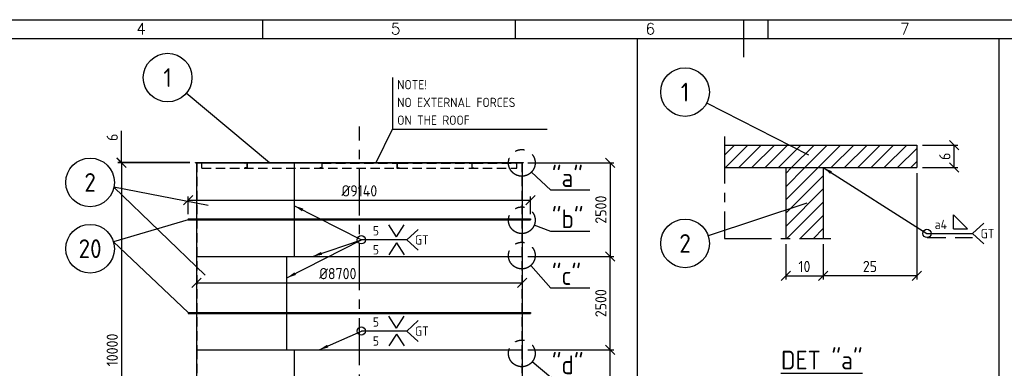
# Model space of a CAD drawing. Extents: x 0 to 84100, y 0 to 59400.
# Tile 16 of 25: x 22758 to 49055, y 49581 to 58900. Entities that reach past the tile are written whole.
import ezdxf
from ezdxf.enums import TextEntityAlignment as Align

# ---------------------------------------------------------------- set-up
doc = ezdxf.new("R2010")
doc.units = 0
doc.header["$LTSCALE"] = 1000
for name, pattern in [('CENTER', [2, 1.25, -0.25, 0.25, -0.25]), ('DASHED', [0.75, 0.5, -0.25]), ('HIDDEN', [0.375, 0.25, -0.125])]:
    doc.linetypes.add(name, pattern=pattern)
doc.layers.get('0').update_dxf_attribs({"linetype": 'CONTINUOUS'})
doc.layers.get('DEFPOINTS').update_dxf_attribs({"linetype": 'CONTINUOUS'})
for name, color, linetype in [('STG-CEN-18', 1, 'CENTER'), ('STG-CON-50', 4, 'CONTINUOUS'), ('STG-DAS-18', 1, 'DASHED'), ('STX-DIM-18', 1, 'CONTINUOUS'), ('STX-INFO-25', 2, 'CONTINUOUS'), ('STX-NUM-25', 1, 'CONTINUOUS'), ('STX-RAS-18', 1, 'CONTINUOUS')]:
    doc.layers.add(name, color=color, linetype=linetype)
doc.styles.add('ROMANS', font='romans.shx')
doc.styles.get("Standard").update_dxf_attribs({"font": 'isocp.shx'})
doc.dimstyles.get("Standard").update_dxf_attribs({"dimscale": 100, "dimtxt": 3, "dimasz": 2.5, "dimexe": 1, "dimexo": 1.25, "dimgap": 0.6, "dimtad": 1, "dimtih": 1, "dimtoh": 1, "dimdec": 1, "dimzin": 0, "dimtxsty": 'STANDARD', "dimblk1": 'OBLIQUE', "dimblk2": 'OBLIQUE', "dimsah": 1, "dimcen": 0.09, "dimclrd": 1, "dimclre": 1, "dimclrt": 1, "dimazin": 3, "dimtfac": 1, "dimtdec": 1, "dimtofl": 0, "dimtmove": 0, "dimatfit": 3, "dimtolj": 1, "dimtzin": 0})
doc.dimstyles.new('STANDARD$0', dxfattribs={"dimscale": 100, "dimtxt": 3, "dimasz": 2.5, "dimexe": 1, "dimexo": 1.5, "dimgap": 1, "dimtad": 1, "dimdec": 0, "dimzin": 1, "dimtxsty": 'STANDARD', "dimblk": 'OBLIQUE', "dimcen": 0.09, "dimclrd": 1, "dimclre": 1, "dimclrt": 1, "dimazin": 3, "dimtfac": 1, "dimtdec": 0, "dimtmove": 0, "dimatfit": 3, "dimtolj": 1, "dimtzin": 1})
pattern_1 = [(45, (-5858.97, 8188.8), (-176.7767, 176.7767), [])]

# ---------------------------------------------------------------- blocks, each defined once
blk = doc.blocks.new('_OBLIQUE')
at = {"color": 0, "linetype": 'BYBLOCK'}
blk.add_line((-0.5, -0.5), (0.5, 0.5), dxfattribs=at)
blk = doc.blocks.new('*D20')
at = {"layer": 'DEFPOINTS', "color": 0, "linetype": 'CONTINUOUS'}
for p in [(27455, 55072), (25480, 45072), (27480, 45072)]:
    blk.add_point(p, dxfattribs=at)
at = {"layer": 'STX-DIM-18', "color": 1, "linetype": 'CONTINUOUS'}
for p, q in [((27305, 55072), (25380, 55072)), ((25480, 55072), (25480, 45072)), ((27330, 45072), (25380, 45072))]:
    blk.add_line(p, q, dxfattribs=at)
at = {"layer": 'STX-DIM-18', "color": 1, "linetype": 'CONTINUOUS', "xscale": 250, "yscale": 250, "zscale": 250}
for p, rotation in [((25480, 55072), 90), ((25480, 45072), 270)]:
    blk.add_blockref('_OBLIQUE', p, dxfattribs=dict(at, rotation=rotation))
at = {"layer": 'STX-DIM-18', "color": 1, "linetype": 'CONTINUOUS', "insert": (25230, 50072), "char_height": 300, "attachment_point": 5, "rotation": 90}
blk.add_mtext('\\A1;10000', dxfattribs=at)
blk = doc.blocks.new('*D21')
at = {"layer": 'DEFPOINTS', "color": 0, "linetype": 'CONTINUOUS'}
for p in [(25480, 55078), (26480, 55072), (27455, 55078)]:
    blk.add_point(p, dxfattribs=at)
at = {"layer": 'STX-DIM-18', "color": 1, "linetype": 'CONTINUOUS'}
for p, q in [((25480, 55078), (25480, 55931)), ((27305, 55078), (25380, 55078)), ((26330, 55072), (25380, 55072)), ((25480, 55072), (25480, 55078)), ((25480, 55072), (25480, 54822))]:
    blk.add_line(p, q, dxfattribs=at)
at = {"layer": 'STX-DIM-18', "color": 1, "linetype": 'CONTINUOUS', "xscale": 250, "yscale": 250, "zscale": 250}
for p, rotation in [((25480, 55078), 270), ((25480, 55072), 90)]:
    blk.add_blockref('_OBLIQUE', p, dxfattribs=dict(at, rotation=rotation))
at = {"layer": 'STX-DIM-18', "color": 1, "linetype": 'CONTINUOUS', "insert": (25230, 55755), "char_height": 300, "attachment_point": 5, "rotation": 90}
blk.add_mtext('\\A1;6', dxfattribs=at)
blk = doc.blocks.new('*D23')
at = {"layer": 'DEFPOINTS', "color": 0, "linetype": 'CONTINUOUS'}
for p in [(27480, 51862), (36180, 51862), (36180, 51862)]:
    blk.add_point(p, dxfattribs=at)
at = {"layer": 'STX-DIM-18', "color": 1, "linetype": 'CONTINUOUS'}
for p, q in [((27480, 52012), (27480, 51962)), ((27480, 51862), (36180, 51862)), ((36180, 52012), (36180, 51962))]:
    blk.add_line(p, q, dxfattribs=at)
at = {"layer": 'STX-DIM-18', "color": 1, "linetype": 'CONTINUOUS', "xscale": 250, "yscale": 250, "zscale": 250, "rotation": 180}
blk.add_blockref('_OBLIQUE', (27480, 51862), dxfattribs=at)
at = {"layer": 'STX-DIM-18', "color": 1, "linetype": 'CONTINUOUS', "xscale": 250, "yscale": 250, "zscale": 250}
blk.add_blockref('_OBLIQUE', (36180, 51862), dxfattribs=at)
at = {"layer": 'STX-DIM-18', "color": 1, "linetype": 'CONTINUOUS', "insert": (31254, 52112), "char_height": 300, "attachment_point": 5}
blk.add_mtext('\\A1;%%C8700', dxfattribs=at)
blk = doc.blocks.new('*D42')
at = {"layer": 'DEFPOINTS', "color": 0, "linetype": 'CONTINUOUS'}
for p in [(46716, 55547), (47716, 55547), (46716, 54947)]:
    blk.add_point(p, dxfattribs=at)
at = {"layer": 'STX-DIM-18', "color": 1, "linetype": 'CONTINUOUS'}
for p, q in [((46866, 55547), (47816, 55547)), ((47716, 54947), (47716, 55547)), ((46866, 54947), (47816, 54947))]:
    blk.add_line(p, q, dxfattribs=at)
at = {"layer": 'STX-DIM-18', "color": 1, "linetype": 'CONTINUOUS', "xscale": 250, "yscale": 250, "zscale": 250}
for p, rotation in [((47716, 55547), 90), ((47716, 54947), 270)]:
    blk.add_blockref('_OBLIQUE', p, dxfattribs=dict(at, rotation=rotation))
at = {"layer": 'STX-DIM-18', "color": 1, "linetype": 'CONTINUOUS', "insert": (47466, 55247), "char_height": 300, "attachment_point": 5, "rotation": 90}
blk.add_mtext('\\A1;6', dxfattribs=at)
blk = doc.blocks.new('*D43')
at = {"layer": 'DEFPOINTS', "color": 0, "linetype": 'CONTINUOUS'}
for p in [(43216, 53053), (44216, 53053), (44216, 52053)]:
    blk.add_point(p, dxfattribs=at)
at = {"layer": 'STX-DIM-18', "color": 1, "linetype": 'CONTINUOUS'}
for p, q in [((43216, 52903), (43216, 51953)), ((44216, 52903), (44216, 51953)), ((43216, 52053), (44216, 52053))]:
    blk.add_line(p, q, dxfattribs=at)
at = {"layer": 'STX-DIM-18', "color": 1, "linetype": 'CONTINUOUS', "xscale": 250, "yscale": 250, "zscale": 250, "rotation": 180}
blk.add_blockref('_OBLIQUE', (43216, 52053), dxfattribs=at)
at = {"layer": 'STX-DIM-18', "color": 1, "linetype": 'CONTINUOUS', "xscale": 250, "yscale": 250, "zscale": 250}
blk.add_blockref('_OBLIQUE', (44216, 52053), dxfattribs=at)
at = {"layer": 'STX-DIM-18', "color": 1, "linetype": 'CONTINUOUS', "insert": (43716, 52303), "char_height": 300, "attachment_point": 5}
blk.add_mtext('\\A1;10', dxfattribs=at)
blk = doc.blocks.new('*D44')
at = {"layer": 'DEFPOINTS', "color": 0, "linetype": 'CONTINUOUS'}
for p in [(46716, 54947), (44216, 52053), (44216, 52053)]:
    blk.add_point(p, dxfattribs=at)
at = {"layer": 'STX-DIM-18', "color": 1, "linetype": 'CONTINUOUS'}
for p, q in [((46716, 54797), (46716, 51953)), ((44216, 52203), (44216, 52153)), ((46716, 52053), (44216, 52053))]:
    blk.add_line(p, q, dxfattribs=at)
at = {"layer": 'STX-DIM-18', "color": 1, "linetype": 'CONTINUOUS', "xscale": 250, "yscale": 250, "zscale": 250, "rotation": 180}
blk.add_blockref('_OBLIQUE', (44216, 52053), dxfattribs=at)
at = {"layer": 'STX-DIM-18', "color": 1, "linetype": 'CONTINUOUS', "xscale": 250, "yscale": 250, "zscale": 250}
blk.add_blockref('_OBLIQUE', (46716, 52053), dxfattribs=at)
at = {"layer": 'STX-DIM-18', "color": 1, "linetype": 'CONTINUOUS', "insert": (45466, 52303), "char_height": 300, "attachment_point": 5}
blk.add_mtext('\\A1;25', dxfattribs=at)
blk = doc.blocks.new('*D119')
at = {"layer": 'DEFPOINTS', "color": 0, "linetype": 'CONTINUOUS'}
for p in [(36180, 55072), (36180, 52572), (38530, 52572)]:
    blk.add_point(p, dxfattribs=at)
at = {"layer": 'STX-DIM-18', "color": 1, "linetype": 'CONTINUOUS'}
for p, q in [((36330, 55072), (38630, 55072)), ((38530, 55072), (38530, 52572)), ((36330, 52572), (38630, 52572))]:
    blk.add_line(p, q, dxfattribs=at)
at = {"layer": 'STX-DIM-18', "color": 1, "linetype": 'CONTINUOUS', "xscale": 250, "yscale": 250, "zscale": 250}
for p, rotation in [((38530, 55072), 90), ((38530, 52572), 270)]:
    blk.add_blockref('_OBLIQUE', p, dxfattribs=dict(at, rotation=rotation))
at = {"layer": 'STX-DIM-18', "color": 1, "linetype": 'CONTINUOUS', "insert": (38280, 53822), "char_height": 300, "attachment_point": 5, "rotation": 90}
blk.add_mtext('\\A1;2500', dxfattribs=at)
blk = doc.blocks.new('*D120')
at = {"layer": 'DEFPOINTS', "color": 0, "linetype": 'CONTINUOUS'}
for p in [(36180, 52572), (38530, 52572), (36180, 50072)]:
    blk.add_point(p, dxfattribs=at)
at = {"layer": 'STX-DIM-18', "color": 1, "linetype": 'CONTINUOUS'}
for p, q in [((36330, 52572), (38630, 52572)), ((38530, 50072), (38530, 52572)), ((36330, 50072), (38630, 50072))]:
    blk.add_line(p, q, dxfattribs=at)
at = {"layer": 'STX-DIM-18', "color": 1, "linetype": 'CONTINUOUS', "xscale": 250, "yscale": 250, "zscale": 250}
for p, rotation in [((38530, 52572), 90), ((38530, 50072), 270)]:
    blk.add_blockref('_OBLIQUE', p, dxfattribs=dict(at, rotation=rotation))
at = {"layer": 'STX-DIM-18', "color": 1, "linetype": 'CONTINUOUS', "insert": (38280, 51322), "char_height": 300, "attachment_point": 5, "rotation": 90}
blk.add_mtext('\\A1;2500', dxfattribs=at)
blk = doc.blocks.new('*D121')
at = {"layer": 'DEFPOINTS', "color": 0, "linetype": 'CONTINUOUS'}
for p in [(36180, 50072), (38530, 50072), (36180, 47572)]:
    blk.add_point(p, dxfattribs=at)
at = {"layer": 'STX-DIM-18', "color": 1, "linetype": 'CONTINUOUS'}
for p, q in [((36330, 50072), (38630, 50072)), ((38530, 47572), (38530, 50072)), ((36330, 47572), (38630, 47572))]:
    blk.add_line(p, q, dxfattribs=at)
at = {"layer": 'STX-DIM-18', "color": 1, "linetype": 'CONTINUOUS', "xscale": 250, "yscale": 250, "zscale": 250}
for p, rotation in [((38530, 50072), 90), ((38530, 47572), 270)]:
    blk.add_blockref('_OBLIQUE', p, dxfattribs=dict(at, rotation=rotation))
at = {"layer": 'STX-DIM-18', "color": 1, "linetype": 'CONTINUOUS', "insert": (38280, 48822), "char_height": 300, "attachment_point": 5, "rotation": 90}
blk.add_mtext('\\A1;2500', dxfattribs=at)
blk = doc.blocks.new('*D176')
at = {"color": 1}
for p, q in [((27260, 53700), (27260, 54174)), ((36400, 53700), (36400, 54174)), ((27260, 54074), (36400, 54074))]:
    blk.add_line(p, q, dxfattribs=at)
at = {"layer": 'DEFPOINTS', "color": 0}
for p in [(36400, 54074), (27260, 53550), (36400, 53550)]:
    blk.add_point(p, dxfattribs=at)
at = {"color": 1, "xscale": 250, "yscale": 250, "zscale": 250, "rotation": 180}
blk.add_blockref('_OBLIQUE', (27260, 54074), dxfattribs=at)
at = {"color": 1, "xscale": 250, "yscale": 250, "zscale": 250}
blk.add_blockref('_OBLIQUE', (36400, 54074), dxfattribs=at)
at = {"color": 1, "insert": (31830, 54324), "char_height": 300, "attachment_point": 5}
blk.add_mtext('\\A1;%%c9140', dxfattribs=at)
blk = doc.blocks.new('A$C4D08758E')
at = {"layer": 'STX-DIM-18'}
for p, q in [((0, 0), (0, 3.75)), ((0, 3.75), (3.74, 0)), ((0, 0), (3.74, 0))]:
    blk.add_line(p, q, dxfattribs=at)
blk = doc.blocks.new('A$C30F0540D')
at = {"layer": 'STX-DIM-18'}
for q in [(3.06, 5.57), (3.06, 0)]:
    blk.add_line((0, 2.79), q, dxfattribs=at)
at = {"layer": 'STX-INFO-25'}
blk.add_text('GT', height=2.5, dxfattribs=at).set_placement((4.03, 1.5), align=Align.CENTER)
blk = doc.blocks.new('A$C0537208B')
at = {"layer": 'STX-DIM-18'}
for q in [(0, 3.2), (4.08, 3.2)]:
    blk.add_line((2.04, 0), q, dxfattribs=at)
blk = doc.blocks.new('A1')
at = {"color": 2, "linetype": 'CONTINUOUS'}
for p, q in [((20, 589), (836, 589)), ((292.5, 584), (292.5, 589)), ((360, 584), (360, 589)), ((421, 579), (421, 589)), ((427.5, 584), (427.5, 589))]:
    blk.add_line(p, q, dxfattribs=at)
at = {"color": 4, "linetype": 'CONTINUOUS'}
blk.add_line((25, 584), (831, 584), dxfattribs=at)
at = {"color": 2, "style": 'ROMANS'}
for s, p in [('4', (260, 585.07)), ('5', (328, 585.07)), ('6', (396, 585.07)), ('7', (464, 585.07))]:
    blk.add_text(s, height=3, dxfattribs=at).set_placement(p, align=Align.CENTER)
blk = doc.blocks.new('*D222')
at = {"layer": 'DEFPOINTS', "color": 0}
for p in [(25499, 49817), (28455, 12334)]:
    blk.add_point(p, dxfattribs=at)
at = {"layer": 'STX-RAS-18', "color": 1}
blk.add_line((28112, 16689), (28455, 12334), dxfattribs=at)
at = {"layer": 'STX-RAS-18', "color": 1, "xscale": 250, "yscale": 250, "zscale": 250, "rotation": 274.5086779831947}
blk.add_blockref('_OBLIQUE', (28455, 12334), dxfattribs=at)
at = {"layer": 'STX-RAS-18', "color": 1, "insert": (28410, 16085), "char_height": 300, "attachment_point": 5, "rotation": 274.5087}
blk.add_mtext('\\A1;%%C9400', dxfattribs=at)

msp = doc.modelspace()

# ---------------------------------------------------------------- hatches: boundary and pattern name
at = {"layer": 'STX-RAS-18', "linetype": 'CONTINUOUS'}
h = msp.add_hatch(dxfattribs=at)
h.set_pattern_fill('ANSI31', color=256, scale=2000, style=0)
h.set_pattern_definition(pattern_1)
h.paths.add_polyline_path([(46716.155, 54947.171), (46716.155, 55547.171), (41585.047, 55547.171), (41585.047, 54947.171)])
h = msp.add_hatch(dxfattribs=at)
h.set_pattern_fill('ANSI31', color=256, scale=2000, style=0)
h.set_pattern_definition(pattern_1)
h.paths.add_polyline_path([(44216.155, 54947.171), (43216.155, 54947.171), (43216.155, 53053.036), (44216.155, 53053.036)])

# ---------------------------------------------------------------- linework, layer by layer
at = {"layer": 'STG-CEN-18', "ltscale": 1000}
for p, q in [((39257.413, 48670.1), (39257.413, 58400)), ((48910.425, 58400), (48910.425, 48670.1))]:
    msp.add_line(p, q, dxfattribs=at)
at = {"layer": 'STG-CEN-18', "color": 1, "linetype": 'CENTER'}
for p, q in [((31830.441, 37667.792), (31830.441, 56047.175)), ((41585.047, 55773.523), (41585.047, 53053.036)), ((41585.047, 53053.036), (44425.245, 53053.036))]:
    msp.add_line(p, q, dxfattribs=at)
for centre in [(36168.441, 55072.285), (36168.441, 53538.92), (36168.441, 52594.258), (36168.441, 49979.323)]:
    msp.add_circle(centre, 356.395, dxfattribs=at)
at = {"layer": 'STG-CON-50'}
for p, q in [((41585.047, 55547.171), (46716.155, 55547.171)), ((46716.155, 55547.171), (46716.155, 54947.171)), ((27455.441, 55078.285), (36205.441, 55078.285)), ((27455.441, 55072.285), (27455.441, 55078.285)), ((27455.441, 55072.285), (36205.441, 55072.285)), ((27480.441, 55072.285), (27480.441, 45072.285)), ((30093.891, 52572.285), (30093.891, 55072.285)), ((36205.441, 55078.285), (36205.441, 55072.285)), ((41585.047, 54947.171), (46716.155, 54947.171)), ((27260.441, 53572.285), (36400.441, 53572.285)), ((27260.441, 53572.285), (27260.441, 53550.285)), ((27260.441, 53550.285), (36400.441, 53550.285)), ((36400.441, 53572.285), (36400.441, 53550.285)), ((27480.441, 52572.285), (36180.441, 52572.285)), ((29893.891, 50072.285), (29893.891, 52572.285)), ((27260.441, 51072.285), (36400.441, 51072.285)), ((27260.441, 51072.285), (27260.441, 51050.285)), ((27260.441, 51050.285), (36400.441, 51050.285)), ((36400.441, 51072.285), (36400.441, 51050.285)), ((27480.441, 50072.285), (36180.441, 50072.285)), ((30093.891, 47572.285), (30093.891, 50072.285))]:
    msp.add_line(p, q, dxfattribs=at)
at = {"layer": 'STG-CON-50', "flags": 128}
for points in [[(36180.441, 55072.285), (36180.441, 45072.285)], [(43216.155, 54947.171), (43216.155, 53053.036)], [(44216.155, 54947.171), (44216.155, 53053.036)]]:
    msp.add_lwpolyline(points, dxfattribs=at)
at = {"layer": 'STG-DAS-18', "color": 1, "linetype": 'HIDDEN'}
for p, q in [((27490.441, 55072.285), (27490.441, 50072.285)), ((27623.941, 54932.285), (27623.941, 55072.285)), ((28775.441, 55062.285), (27623.941, 55062.285)), ((28770.441, 55072.285), (28770.441, 55067.285)), ((28813.441, 55062.285), (28775.441, 55062.285)), ((28823.441, 55052.285), (28823.441, 54952.285)), ((28830.441, 55072.285), (28830.441, 54932.285)), ((30770.441, 55072.285), (30770.441, 55067.285)), ((30813.441, 55062.285), (30775.441, 55062.285)), ((30823.441, 55052.285), (30823.441, 54952.285)), ((30830.441, 55072.285), (30830.441, 54932.285)), ((30830.441, 55062.285), (32830.441, 55062.285)), ((32830.441, 55072.285), (32830.441, 54932.285)), ((32837.441, 55052.285), (32837.441, 54952.285)), ((32847.441, 55062.285), (32885.441, 55062.285)), ((32885.441, 55062.285), (34830.441, 55062.285)), ((32890.441, 55072.285), (32890.441, 55067.285)), ((34830.441, 55072.285), (34830.441, 54932.285)), ((34837.441, 55052.285), (34837.441, 54952.285)), ((34847.441, 55062.285), (34885.441, 55062.285)), ((34885.441, 55062.285), (36036.941, 55062.285)), ((34890.441, 55072.285), (34890.441, 55067.285)), ((36036.941, 54932.285), (36036.941, 55072.285)), ((27623.941, 54932.285), (36036.941, 54932.285)), ((28770.441, 54937.285), (28770.441, 54932.285)), ((28830.441, 54932.285), (28770.441, 54932.285)), ((28813.441, 54942.285), (28775.441, 54942.285)), ((30770.441, 54937.285), (30770.441, 54932.285)), ((30830.441, 54932.285), (30770.441, 54932.285)), ((30813.441, 54942.285), (30775.441, 54942.285)), ((32830.441, 54932.285), (32890.441, 54932.285)), ((32847.441, 54942.285), (32885.441, 54942.285)), ((32890.441, 54937.285), (32890.441, 54932.285)), ((34847.441, 54942.285), (34885.441, 54942.285)), ((34890.441, 54937.285), (34890.441, 54932.285)), ((27492.441, 50072.285), (27492.441, 45072.285))]:
    msp.add_line(p, q, dxfattribs=at)
at = {"layer": 'STG-DAS-18', "linetype": 'DASHED'}
msp.add_line((46991.581, 53076.105), (48203.13, 53076.105), dxfattribs=at)
at = {"layer": 'STG-DAS-18', "color": 1, "linetype": 'HIDDEN', "flags": 128}
for points in [[(36170.441, 55072.285), (36170.441, 50072.285)], [(36168.441, 50072.285), (36168.441, 45072.285)]]:
    msp.add_lwpolyline(points, dxfattribs=at)
at = {"layer": 'STG-DAS-18', "color": 1, "linetype": 'HIDDEN'}
for centre, radius, start, end in [((28775.441, 55067.285), 5, 180, 270), ((28813.441, 55052.285), 10, 360, 90), ((30775.441, 55067.285), 5, 180, 270), ((30813.441, 55052.285), 10, 360, 90), ((32847.441, 55052.285), 10, 90, 180), ((32885.441, 55067.285), 5, 270, 0), ((34847.441, 55052.285), 10, 90, 180), ((34885.441, 55067.285), 5, 270, 0), ((28775.441, 54937.285), 5, 90, 180), ((28813.441, 54952.285), 10, 270, 0), ((30775.441, 54937.285), 5, 90, 180), ((30813.441, 54952.285), 10, 270, 0), ((32847.441, 54952.285), 10, 180, 270), ((32885.441, 54937.285), 5, 360, 90), ((34847.441, 54952.285), 10, 180, 270), ((34885.441, 54937.285), 5, 360, 90)]:
    msp.add_arc(centre, radius, start, end, dxfattribs=at)
at = {"layer": 'STX-DIM-18'}
for p, q in [((43838.08, 55282.462), (41107.704, 56670.03)), ((43779.399, 53992.41), (41145.436, 53122.324)), ((46989.296, 53186.473), (48203.13, 53186.473)), ((33095.026, 53016.779), (31883.47, 53016.779)), ((33095.026, 50577.849), (31883.47, 50577.849))]:
    msp.add_line(p, q, dxfattribs=at)
at = {"layer": 'STX-DIM-18', "linetype": 'CONTINUOUS'}
for p, q in [((36942.255, 54342.566), (36427.73, 54827.772)), ((37982.927, 54342.566), (36942.255, 54342.566)), ((36942.255, 53241.576), (36501.12, 53411.086)), ((37982.927, 53241.576), (36942.255, 53241.576)), ((36942.255, 51723.035), (36405.113, 52327.793)), ((37982.927, 51723.035), (36942.255, 51723.035)), ((36942.255, 49338.858), (36442.994, 49752.083))]:
    msp.add_line(p, q, dxfattribs=at)
for centre in [(31883.47, 53016.779), (46989.296, 53186.473), (31883.47, 50577.849)]:
    msp.add_circle(centre, 110.392, dxfattribs=at)
at = {"layer": 'STX-INFO-25'}
for p, q in [((32711.216, 57354.517), (32711.216, 55973.335)), ((32279.381, 55078.285), (32711.216, 55973.335)), ((32711.216, 55973.335), (36842.455, 55973.335))]:
    msp.add_line(p, q, dxfattribs=at)
at = {"layer": 'STX-NUM-25', "linetype": 'CONTINUOUS'}
for p, q in [((29432.491, 55075.98), (27207.284, 56935.306)), ((27794.387, 53928.778), (25276.076, 54423.917)), ((27708.154, 52067.235), (25276.076, 54423.917)), ((27260.441, 53550.285), (25261.816, 52961.76)), ((27260.441, 51072.285), (25261.816, 52961.76))]:
    msp.add_line(p, q, dxfattribs=at)
for centre in [(26708.49, 57352.086), (40528.238, 56964.513), (24638.287, 54549.316), (24638.287, 52778.153), (40528.238, 52918.443)]:
    msp.add_circle(centre, 650, dxfattribs=at)

# ---------------------------------------------------------------- block references
at = {"layer": 'STG-CON-50', "xscale": 100, "yscale": 100, "zscale": 100}
msp.add_blockref('A1', (0, 0), dxfattribs=at)
at = {"layer": 'STX-DIM-18', "linetype": 'CONTINUOUS', "xscale": 100, "yscale": 100, "zscale": 100}
for name, p in [('A$C4D08758E', (47697.342, 53307.3)), ('A$C0537208B', (32617.374, 53096.813)), ('A$C30F0540D', (48203.13, 52907.852)), ('A$C30F0540D', (33095.026, 52738.159)), ('A$C0537208B', (32617.374, 50657.884)), ('A$C30F0540D', (33095.026, 50299.229))]:
    msp.add_blockref(name, p, dxfattribs=at)
at = {"layer": 'STX-DIM-18', "linetype": 'CONTINUOUS', "xscale": -100, "yscale": 100, "zscale": 100, "rotation": 180}
for p in [(32617.374, 52936.744), (32617.374, 50497.815)]:
    msp.add_blockref('A$C0537208B', p, dxfattribs=at)

# ---------------------------------------------------------------- texts
at = {"layer": 'STX-INFO-25'}
for s, p in [('NOTE!', (32840.769, 57037.997)), ('NO EXTERNAL FORCES ', (32840.769, 56562.997)), ('ON THE ROOF', (32840.769, 56087.997))]:
    msp.add_text(s, height=250, dxfattribs=at).set_placement(p)
at = {"layer": 'STX-INFO-25', "color": 4}
for s, p in [('"a"', (36970.281, 54427.529)), ('"b"', (36970.281, 53326.539)), ('"c"', (36970.281, 51807.997)), ('"d"', (36970.281, 49423.82))]:
    msp.add_text(s, height=500, dxfattribs=at).set_placement(p)
at = {"layer": 'STX-INFO-25'}
for s, p in [('5', (32271.446, 53257.496)), ('a4', (47358.648, 53427.189)), ('5', (32271.446, 52749.735)), ('5', (32271.446, 50818.566)), ('5', (32271.446, 50310.805))]:
    msp.add_text(s, height=250, dxfattribs=at).set_placement(p, align=Align.MIDDLE)
at = {"layer": 'STX-INFO-25', "color": 4}
msp.add_text('%%uDET "a"', height=500, dxfattribs=at).set_placement((44180.15, 49849.647), align=Align.MIDDLE)
at = {"layer": 'STX-NUM-25', "color": 4, "linetype": 'CONTINUOUS'}
for s, p in [('1', (26708.49, 57352.086)), ('1', (40528.238, 56964.513)), ('2', (24638.287, 54549.316)), ('2', (40528.238, 52918.443)), ('20', (24638.287, 52778.153))]:
    msp.add_text(s, height=500, dxfattribs=at).set_placement(p, align=Align.MIDDLE)

# ---------------------------------------------------------------- dimensions: what is measured, and where the dimension line sits
dim = msp.add_linear_dim(base=(36400.441, 54073.602), p1=(27260.441, 53550.285), p2=(36400.441, 53550.285), text='%%c<>', dimstyle='STANDARD$0')
dim.commit()
dim.dimension.update_dxf_attribs({"geometry": '*D176', "text_midpoint": (31830.441, 54323.602)})
at = {"layer": 'STX-DIM-18', "linetype": 'CONTINUOUS'}
dim = msp.add_linear_dim(base=(25480.441, 55078.285), p1=(26480.441, 55072.285), p2=(27455.441, 55078.285), angle=90, dimstyle='STANDARD$0', dxfattribs=at)
dim.commit()
dim.dimension.update_dxf_attribs({"geometry": '*D21', "text_midpoint": (25230.441, 55754.702)})
for base, p1, p2, text, picture, middle in [((47716.155, 55547.171), (46716.155, 54947.171), (46716.155, 55547.171), '6', '*D42', (47466.155, 55247.171)), ((25480.441, 45072.285), (27455.441, 55072.285), (27480.441, 45072.285), '10000', '*D20', (25230.441, 50072.285)), ((38530.441, 52572.285), (36180.441, 55072.285), (36180.441, 52572.285), '2500', '*D119', (38280.412, 53822.285)), ((38530.441, 52572.285), (36180.441, 50072.285), (36180.441, 52572.285), '2500', '*D120', (38280.412, 51322.285)), ((38530.441, 50072.285), (36180.441, 47572.285), (36180.441, 50072.285), '2500', '*D121', (38280.412, 48822.285))]:
    dim = msp.add_linear_dim(base=base, p1=p1, p2=p2, angle=90, text=text, dimstyle='STANDARD$0', dxfattribs=at)
    dim.commit()
    dim.dimension.update_dxf_attribs({"geometry": picture, "text_midpoint": middle})
for p1, p2, text, picture, middle in [((46716.155, 54947.171), (44216.155, 52053.036), '25', '*D44', (45466.155, 52303.066)), ((43216.155, 53053.036), (44216.155, 53053.036), '10', '*D43', (43716.155, 52303.036))]:
    dim = msp.add_linear_dim(base=(44216.155, 52053.036), p1=p1, p2=p2, text=text, dimstyle='STANDARD$0', dxfattribs=at)
    dim.commit()
    dim.dimension.update_dxf_attribs({"geometry": picture, "text_midpoint": middle})
dim = msp.add_linear_dim(base=(36180.441, 51862.25), p1=(27480.441, 51862.25), p2=(36180.441, 51862.25), text='%%C<>', dimstyle='STANDARD$0', dxfattribs=at)
dim.commit()
dim.dimension.update_dxf_attribs({"geometry": '*D23', "text_midpoint": (31254.275, 51862.25), "dimtype": 160})
at = {"layer": 'STX-RAS-18'}
dim = msp.add_diameter_dim_2p(p1=(25499.439, 49817.333), p2=(28455.178, 12333.691), text='%%C9400', dimstyle='STANDARD', override={"dimexo": 1.5, "dimgap": 1, "dimtih": 0, "dimtoh": 0, "dimdec": 0, "dimzin": 1, "dimblk": 'OBLIQUE', "dimsah": 0, "dimtdec": 0, "dimtofl": 1, "dimtzin": 1}, dxfattribs=at)
dim.commit()
dim.dimension.update_dxf_attribs({"geometry": '*D222', "text_midpoint": (28160.907, 16065.537), "dimtype": 163})

# ---------------------------------------------------------------- leaders
at = {"layer": 'STX-DIM-18'}
for points in [[(44216.155, 54947.171), (46989.296, 53186.473)], [(30093.891, 53926.357), (31883.47, 53016.779)], [(29893.891, 51997.875), (31883.47, 53016.779)], [(30581.201, 52572.285), (31883.47, 53016.779)], [(30755.027, 50072.285), (31883.47, 50577.849)]]:
    msp.add_leader(points, dimstyle='STANDARD', dxfattribs=at)

doc.saveas('drawing.dxf')
